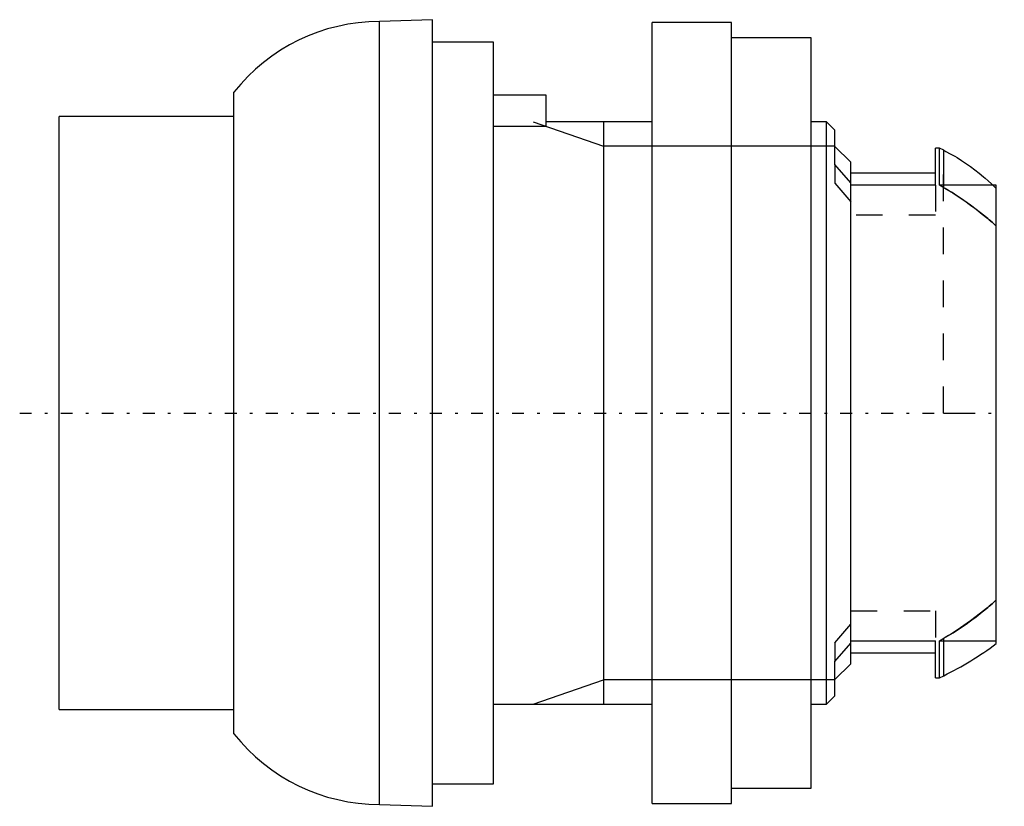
# Model space of a CAD drawing. Extents: x -36.9 to 0.3, y -14.8 to 14.8.
import ezdxf

# ---------------------------------------------------------------- set-up
doc = ezdxf.new("R2010")
doc.units = 0
doc.linetypes.add('CENTER', pattern=[1.5, 0.45, -0.5, 0.05, -0.5])
doc.linetypes.add('DASHED', pattern=[2, 1, -1])
for name, color, linetype in [('AM_0', 7, 'CONTINUOUS'), ('AM_10', 7, 'CONTINUOUS'), ('AM_3', 7, 'DASHED'), ('AM_7', 7, 'CENTER')]:
    doc.layers.add(name, color=color, linetype=linetype)

msp = doc.modelspace()

# ---------------------------------------------------------------- linework, layer by layer
at = {"layer": 'AM_0', "color": 7, "linetype": 'CONTINUOUS'}
for p, q in [((-21.3, 14.85), (-23.305, 14.78)), ((-23.305, -14.78), (-23.305, 14.78)), ((-21.3, -14.85), (-21.3, 14.85)), ((-10, 14.75), (-13, 14.75)), ((-13, -14.75), (-13, 14.75)), ((-10, -14.75), (-10, 14.75)), ((-7, 14.162), (-10, 14.162)), ((-7, -14.162), (-7, 14.162)), ((-19, 14), (-21.3, 14)), ((-19, -14), (-19, 14)), ((-28.8, -12.11), (-28.8, 12.11)), ((-17, 12), (-19, 12)), ((-17, 10.817), (-17, 12)), ((-28.8, 11.2), (-35.4, 11.2)), ((-35.4, -11.2), (-35.4, 11.2)), ((-17, 10.817), (-19, 10.817)), ((-13, 11), (-17, 11)), ((-6.42, 11), (-7, 11)), ((-6.1, 10.68), (-6.42, 11)), ((-6.42, -11), (-6.42, 11)), ((-6.1, 9.384), (-6.1, 10.68)), ((-5.5, 9.467), (-6.1, 10.066)), ((-2.15, 10), (-2.3, 10)), ((-2.3, 8.602), (-2.3, 10)), ((-1.988, 9.92), (-2.15, 10)), ((-2.15, 8.602), (-2.15, 10)), ((-1.988, 8.602), (-1.988, 9.92)), ((-5.5, 8.695), (-6.1, 9.384)), ((-5.5, -9.467), (-5.5, 9.467)), ((-2.3, 9.05), (-5.5, 9.05)), ((-2.3, 8.602), (-5.5, 8.602)), ((0, 8.602), (-2.15, 8.602)), ((0, -8.708), (0, 8.602)), ((-6.1, -9.384), (-5.5, -8.695)), ((-5.5, -8.602), (-2.3, -8.602)), ((-2.3, -10), (-2.3, -8.602)), ((-2.15, -8.602), (0, -8.602)), ((-2.15, -10), (-2.15, -8.602)), ((-1.988, -9.92), (-1.988, -8.602)), ((-5.5, -9.05), (-2.3, -9.05)), ((-6.1, -10.68), (-6.1, -9.384)), ((-6.1, -10.066), (-5.5, -9.467)), ((-2.3, -10), (-2.15, -10)), ((-2.15, -10), (-1.988, -9.92)), ((-6.42, -11), (-6.1, -10.68)), ((-19, -11), (-13, -11)), ((-7, -11), (-6.42, -11)), ((-35.4, -11.2), (-28.8, -11.2)), ((-21.3, -14), (-19, -14)), ((-10, -14.162), (-7, -14.162)), ((-23.305, -14.78), (-21.3, -14.85)), ((-13, -14.75), (-10, -14.75))]:
    msp.add_line(p, q, dxfattribs=at)
for points in [[(-1.988, 9.92), (-1.905, 9.878), (-1.738, 9.789), (-1.569, 9.693), (-1.485, 9.643)], [(-0.48, 8.917), (-0.421, 8.866), (-0.304, 8.763), (-0.188, 8.657), (-0.131, 8.603)]]:
    msp.add_lwpolyline(points, dxfattribs=at)
for centre, radius, start, end in [((-23.3, 7.78), 7, 90.0375, 141.7868), ((-7.904, 2.027), 13.331, 296.346, 306.365), ((-23.3, -7.78), 7, 218.2132, 269.9625)]:
    msp.add_arc(centre, radius, start, end, dxfattribs=at)
at = {"layer": 'AM_10', "color": 7, "linetype": 'CONTINUOUS'}
for p, q in [((-17.5, 11), (-14.844, 10.08)), ((-14.844, 11), (-14.844, -11)), ((-6.1, 10.08), (-14.844, 10.08)), ((-17.5, -11), (-14.844, -10.08)), ((-6.1, -10.08), (-14.844, -10.08))]:
    msp.add_line(p, q, dxfattribs=at)
at = {"layer": 'AM_3', "color": 6, "linetype": 'DASHED'}
for p, q in [((-2, 0), (-2, 9.926)), ((-6.1, 9.384), (-6.1, 8.679)), ((-5.5, 8.695), (-5.5, 9.05)), ((-6.1, 8.679), (-5.5, 7.975)), ((-2.3, 8.602), (-2.3, 7.476)), ((-1.988, 8.508), (-2.15, 8.602)), ((-1.988, 8.508), (-1.988, 8.602)), ((-0.131, 8.603), (0, 8.476)), ((-0.002, 8.477), (-0.131, 8.603)), ((-2.3, 7.476), (-5.5, 7.476)), ((-2, 0), (0, 0)), ((-5.5, -7.476), (-2.3, -7.476)), ((-2.3, -7.476), (-2.3, -8.602)), ((-6.1, -8.679), (-5.5, -7.975)), ((-2.15, -8.602), (-1.988, -8.508)), ((-1.988, -8.602), (-1.988, -8.508)), ((-6.1, -8.679), (-6.1, -9.384))]:
    msp.add_line(p, q, dxfattribs=at)
for points in [[(-1.485, 9.643), (-1.316, 9.538), (-0.978, 9.308), (-0.644, 9.053), (-0.48, 8.917)], [(-1.988, 8.508), (-1.635, 8.296), (-1.247, 8.043), (-1.139, 7.968), (-1.03, 7.89), (-0.975, 7.851), (-0.92, 7.811), (-0.811, 7.73), (-0.701, 7.646), (-0.592, 7.561), (-0.483, 7.473), (-0.374, 7.384), (-0.32, 7.339), (-0.266, 7.293), (-0.159, 7.201), (-0.053, 7.106), (0, 7.059)], [(0, 7.059), (-0.053, 7.106), (-0.159, 7.201), (-0.266, 7.293), (-0.32, 7.339), (-0.374, 7.384), (-0.483, 7.473), (-0.592, 7.561), (-0.975, 7.851), (-1.356, 8.116), (-1.466, 8.188), (-1.578, 8.26), (-1.635, 8.296), (-1.693, 8.332), (-1.81, 8.403), (-1.928, 8.474), (-1.988, 8.508)], [(-1.988, -8.508), (-1.635, -8.296), (-1.247, -8.043), (-1.139, -7.968), (-1.03, -7.89), (-0.975, -7.851), (-0.92, -7.811), (-0.811, -7.73), (-0.701, -7.646), (-0.592, -7.561), (-0.483, -7.473), (-0.374, -7.384), (-0.32, -7.339), (-0.266, -7.293), (-0.159, -7.201), (-0.053, -7.106), (0, -7.059)], [(0, -7.059), (-0.053, -7.106), (-0.159, -7.201), (-0.266, -7.293), (-0.32, -7.339), (-0.374, -7.384), (-0.483, -7.473), (-0.592, -7.561), (-0.975, -7.851), (-1.356, -8.116), (-1.466, -8.188), (-1.578, -8.26), (-1.635, -8.296), (-1.693, -8.332), (-1.81, -8.403), (-1.928, -8.474), (-1.988, -8.508)]]:
    msp.add_lwpolyline(points, dxfattribs=at)
at = {"layer": 'AM_7', "color": 4, "linetype": 'CENTER'}
msp.add_line((-36.895, 0), (0.302, 0), dxfattribs=at)

doc.saveas('drawing.dxf')
